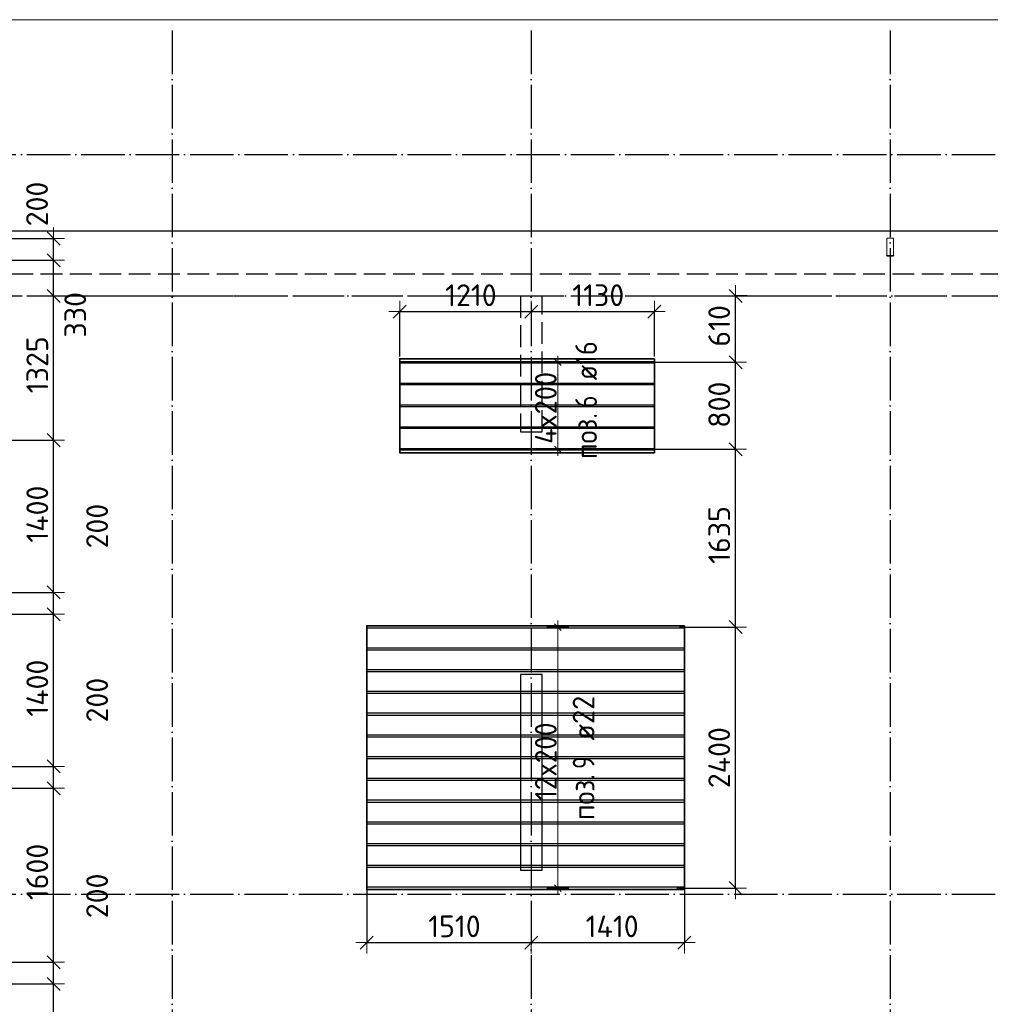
# Model space of a CAD drawing. Header units: millimetres. Extents: x 13527 to 139154, y -122592 to 61893.
# Tile 61 of 130: x 91638 to 100560, y -22613 to -13560. Entities that reach past the tile are written whole.
import ezdxf

# ---------------------------------------------------------------- set-up
doc = ezdxf.new("R2010")
doc.units = ezdxf.units.MM
doc.header["$PDMODE"] = 65
for name, pattern in [('______11', [500, 400, -50, 0, -50]), ('______2', [270, 200, -70]), ('______5', [1100, 800, -100, 100, -100])]:
    doc.linetypes.add(name, pattern=pattern)
for name, color, linetype, lineweight in [('Standard', 7, 'Continuous', 25), ('Колонна (1)', 7, 'Continuous', 35), ('Размерная линия_ общее_1', 7, 'Continuous', 13), ('Стальная конструкция_ общее', 7, 'Continuous', 25), ('Стена_ общее', 7, 'Continuous', 35), ('Фундамент_ общее', 7, 'Continuous', 35)]:
    doc.layers.add(name, color=color, linetype=linetype, lineweight=lineweight)
doc.layers.add('Арм.стержн. Доп. Арм. ниж.зоны Х', color=7, linetype='Continuous', lineweight=35, true_color=0xff1cff)
doc.layers.add('Осевая линия_ общее', color=7, linetype='______5', lineweight=13, true_color=0xa0a0a0)
doc.styles.add('ISOCPEUR', font='isocpeur.ttf')
doc.dimstyles.new('DIMSTYLE_10', dxfattribs={"dimtxt": 200, "dimasz": 200, "dimexe": 0, "dimexo": 0, "dimgap": 100, "dimtad": 0, "dimdec": 0, "dimrnd": 5, "dimzin": 12, "dimdsep": 46, "dimtxsty": 'ISOCPEUR', "dimblk1": 'ALL_ML_STRICH', "dimblk2": 'ALL_ML_STRICH', "dimsah": 1, "dimcen": 0, "dimclrd": 7, "dimclre": 256, "dimclrt": 7, "dimadec": 0, "dimazin": 0, "dimtfac": 1, "dimtdec": 0, "dimtix": 1, "dimtmove": 2, "dimatfit": 3, "dimfxl": 0, "dimtvp": 1.2, "dimtzin": 0, "dimlwd": 0, "dimlwe": -3, "dimarcsym": 0})
doc.dimstyles.new('DIMSTYLE_11', dxfattribs={"dimtxt": 200, "dimasz": 200, "dimexe": 0, "dimexo": 0, "dimgap": 100, "dimtad": 0, "dimdec": 0, "dimrnd": 5, "dimzin": 12, "dimdsep": 46, "dimtxsty": 'ISOCPEUR', "dimblk1": 'ALL_ML_STRICH', "dimblk2": 'ALL_ML_STRICH', "dimsah": 1, "dimcen": 0, "dimclrd": 7, "dimclre": 256, "dimclrt": 7, "dimadec": 0, "dimazin": 0, "dimtfac": 1, "dimtdec": 0, "dimtix": 1, "dimtmove": 2, "dimatfit": 3, "dimfxl": 0, "dimtvp": 1.2, "dimtzin": 0, "dimlwd": 0, "dimlwe": -3, "dimarcsym": 0})
doc.dimstyles.new('DIMSTYLE_8', dxfattribs={"dimtxt": 200, "dimasz": 200, "dimexe": 0, "dimexo": 0, "dimgap": 100, "dimtad": 2, "dimdec": 0, "dimrnd": 5, "dimzin": 12, "dimdsep": 46, "dimtxsty": 'ISOCPEUR', "dimblk1": 'ALL_ML_STRICH', "dimblk2": 'ALL_ML_STRICH', "dimsah": 1, "dimcen": 0, "dimclrd": 7, "dimclre": 256, "dimclrt": 7, "dimadec": 0, "dimazin": 0, "dimtfac": 1, "dimtdec": 0, "dimtix": 1, "dimtmove": 2, "dimatfit": 3, "dimfxl": 0, "dimtvp": 1.2, "dimtzin": 0, "dimlwd": 0, "dimlwe": -3, "dimarcsym": 0})
doc.dimstyles.new('DIMSTYLE_9', dxfattribs={"dimtxt": 200, "dimasz": 200, "dimexe": 0, "dimexo": 0, "dimgap": 100, "dimtad": 2, "dimdec": 0, "dimrnd": 5, "dimzin": 12, "dimdsep": 46, "dimtxsty": 'ISOCPEUR', "dimblk1": 'ALL_ML_STRICH', "dimblk2": 'ALL_ML_STRICH', "dimsah": 1, "dimcen": 0, "dimclrd": 7, "dimclre": 256, "dimclrt": 7, "dimadec": 0, "dimazin": 0, "dimtfac": 1, "dimtdec": 0, "dimtix": 1, "dimtmove": 2, "dimatfit": 3, "dimfxl": 0, "dimtzin": 0, "dimlwd": 0, "dimlwe": -3, "dimarcsym": 0})

# ---------------------------------------------------------------- blocks, each defined once
blk = doc.blocks.new('СЛОЖНЫЙ_ОБЪЕКТ_2')
at = {"layer": 'Колонна (1)', "color": 9, "lineweight": -3, "true_color": 0xc7c7c7, "transparency": 33554687}
for p, q in [((96240, -19580), (96240, -21380)), ((96440, -19580), (96240, -19580)), ((96440, -21380), (96440, -19580)), ((96240, -21380), (96440, -21380))]:
    blk.add_line(p, q, dxfattribs=at)
at = {"layer": 'Стена_ общее', "color": 9, "linetype": '______2', "lineweight": -3, "true_color": 0xc7c7c7, "transparency": 33554687}
for p, q in [((102830, -15900), (89850, -15900)), ((89830, -16100), (96240, -16100)), ((96240, -16100), (96240, -17350)), ((96440, -17350), (96440, -16100)), ((96440, -16100), (102850, -16100)), ((96240, -17350), (96440, -17350))]:
    blk.add_line(p, q, dxfattribs=at)
blk = doc.blocks.new('ALL_ML_STRICH')
at = {"color": 0, "linetype": 'ByBlock', "lineweight": -2}
for p, q in [((0, -0.5), (0, 0.5)), ((-1, 0), (0.5, 0)), ((-0.3, -0.3), (0.3, 0.3))]:
    blk.add_line(p, q, dxfattribs=at)
blk = doc.blocks.new('*D119')
at = {"layer": 'DEFPOINTS', "color": 7, "linetype": 'Continuous', "lineweight": 13, "transparency": 33554687}
for p in [(91198.7, -22426.1), (91312.5, -23826.1), (91949.6, -23826.1)]:
    blk.add_point(p, dxfattribs=at)
at = {"layer": 'Размерная линия_ общее_1', "color": 253, "linetype": 'Continuous', "lineweight": -2, "true_color": 0xa0a0a0, "transparency": 33554687}
for p, q in [((91218.7, -22426.1), (91949.6, -22426.1)), ((91332.5, -23826.1), (91949.6, -23826.1))]:
    blk.add_line(p, q, dxfattribs=at)
at = {"layer": 'Размерная линия_ общее_1', "color": 7, "linetype": 'Continuous', "lineweight": -2, "transparency": 33554687}
blk.add_line((91949.6, -23826.1), (91949.6, -22426.1), dxfattribs=at)
at = {"layer": 'Размерная линия_ общее_1', "color": 7, "linetype": 'Continuous', "lineweight": 13, "transparency": 33554687, "xscale": 200, "yscale": 200, "zscale": 200}
for p, rotation in [((91949.6, -22426.1), 90), ((91949.6, -23826.1), 270)]:
    blk.add_blockref('ALL_ML_STRICH', p, dxfattribs=dict(at, rotation=rotation))
at = {"layer": 'Размерная линия_ общее_1', "color": 7, "linetype": 'Continuous', "lineweight": 13, "transparency": 33554687, "insert": (91799.6, -23106.1), "char_height": 200, "width": 800, "attachment_point": 5, "rotation": 90, "style": 'ISOCPEUR'}
blk.add_mtext('\\A1;{1400}', dxfattribs=at)
blk = doc.blocks.new('*D120')
at = {"layer": 'DEFPOINTS', "color": 7, "linetype": 'Continuous', "lineweight": 13, "transparency": 33554687}
for p in [(91271.1, -22226.1), (91198.7, -22426.1), (91949.6, -22426.1)]:
    blk.add_point(p, dxfattribs=at)
at = {"layer": 'Размерная линия_ общее_1', "color": 253, "linetype": 'Continuous', "lineweight": -2, "true_color": 0xa0a0a0, "transparency": 33554687}
for p, q in [((91291.1, -22226.1), (91949.6, -22226.1)), ((91218.7, -22426.1), (91949.6, -22426.1))]:
    blk.add_line(p, q, dxfattribs=at)
at = {"layer": 'Размерная линия_ общее_1', "color": 7, "linetype": 'Continuous', "lineweight": -2, "transparency": 33554687}
blk.add_line((91949.6, -22426.1), (91949.6, -22226.1), dxfattribs=at)
at = {"layer": 'Размерная линия_ общее_1', "color": 7, "linetype": 'Continuous', "lineweight": 13, "transparency": 33554687, "xscale": 200, "yscale": 200, "zscale": 200}
for p, rotation in [((91949.6, -22226.1), 90), ((91949.6, -22426.1), 270)]:
    blk.add_blockref('ALL_ML_STRICH', p, dxfattribs=dict(at, rotation=rotation))
at = {"layer": 'Размерная линия_ общее_1', "color": 7, "linetype": 'Continuous', "lineweight": 13, "transparency": 33554687, "insert": (92349.6, -21616.1), "char_height": 200, "width": 600, "attachment_point": 5, "rotation": 90, "style": 'ISOCPEUR'}
blk.add_mtext('\\A1;{200}', dxfattribs=at)
blk = doc.blocks.new('*D121')
at = {"layer": 'DEFPOINTS', "color": 7, "linetype": 'Continuous', "lineweight": 13, "transparency": 33554687}
for p in [(91289.1, -20626.1), (91271.1, -22226.1), (91949.6, -22226.1)]:
    blk.add_point(p, dxfattribs=at)
at = {"layer": 'Размерная линия_ общее_1', "color": 253, "linetype": 'Continuous', "lineweight": -2, "true_color": 0xa0a0a0, "transparency": 33554687}
for p, q in [((91309.1, -20626.1), (91949.6, -20626.1)), ((91291.1, -22226.1), (91949.6, -22226.1))]:
    blk.add_line(p, q, dxfattribs=at)
at = {"layer": 'Размерная линия_ общее_1', "color": 7, "linetype": 'Continuous', "lineweight": -2, "transparency": 33554687}
blk.add_line((91949.6, -22226.1), (91949.6, -20626.1), dxfattribs=at)
at = {"layer": 'Размерная линия_ общее_1', "color": 7, "linetype": 'Continuous', "lineweight": 13, "transparency": 33554687, "xscale": 200, "yscale": 200, "zscale": 200}
for p, rotation in [((91949.6, -20626.1), 90), ((91949.6, -22226.1), 270)]:
    blk.add_blockref('ALL_ML_STRICH', p, dxfattribs=dict(at, rotation=rotation))
at = {"layer": 'Размерная линия_ общее_1', "color": 7, "linetype": 'Continuous', "lineweight": 13, "transparency": 33554687, "insert": (91799.6, -21396.1), "char_height": 200, "width": 800, "attachment_point": 5, "rotation": 90, "style": 'ISOCPEUR'}
blk.add_mtext('\\A1;{1600}', dxfattribs=at)
blk = doc.blocks.new('*D122')
at = {"layer": 'DEFPOINTS', "color": 7, "linetype": 'Continuous', "lineweight": 13, "transparency": 33554687}
for p in [(91050.8, -20426.1), (91289.1, -20626.1), (91949.6, -20626.1)]:
    blk.add_point(p, dxfattribs=at)
at = {"layer": 'Размерная линия_ общее_1', "color": 253, "linetype": 'Continuous', "lineweight": -2, "true_color": 0xa0a0a0, "transparency": 33554687}
for p, q in [((91070.8, -20426.1), (91949.6, -20426.1)), ((91309.1, -20626.1), (91949.6, -20626.1))]:
    blk.add_line(p, q, dxfattribs=at)
at = {"layer": 'Размерная линия_ общее_1', "color": 7, "linetype": 'Continuous', "lineweight": -2, "transparency": 33554687}
blk.add_line((91949.6, -20626.1), (91949.6, -20426.1), dxfattribs=at)
at = {"layer": 'Размерная линия_ общее_1', "color": 7, "linetype": 'Continuous', "lineweight": 13, "transparency": 33554687, "xscale": 200, "yscale": 200, "zscale": 200}
for p, rotation in [((91949.6, -20426.1), 90), ((91949.6, -20626.1), 270)]:
    blk.add_blockref('ALL_ML_STRICH', p, dxfattribs=dict(at, rotation=rotation))
at = {"layer": 'Размерная линия_ общее_1', "color": 7, "linetype": 'Continuous', "lineweight": 13, "transparency": 33554687, "insert": (92349.6, -19816.1), "char_height": 200, "width": 600, "attachment_point": 5, "rotation": 90, "style": 'ISOCPEUR'}
blk.add_mtext('\\A1;{200}', dxfattribs=at)
blk = doc.blocks.new('*D123')
at = {"layer": 'DEFPOINTS', "color": 7, "linetype": 'Continuous', "lineweight": 13, "transparency": 33554687}
for p in [(90999.6, -19026.1), (91050.8, -20426.1), (91949.6, -20426.1)]:
    blk.add_point(p, dxfattribs=at)
at = {"layer": 'Размерная линия_ общее_1', "color": 253, "linetype": 'Continuous', "lineweight": -2, "true_color": 0xa0a0a0, "transparency": 33554687}
for p, q in [((91019.6, -19026.1), (91949.6, -19026.1)), ((91070.8, -20426.1), (91949.6, -20426.1))]:
    blk.add_line(p, q, dxfattribs=at)
at = {"layer": 'Размерная линия_ общее_1', "color": 7, "linetype": 'Continuous', "lineweight": -2, "transparency": 33554687}
blk.add_line((91949.6, -20426.1), (91949.6, -19026.1), dxfattribs=at)
at = {"layer": 'Размерная линия_ общее_1', "color": 7, "linetype": 'Continuous', "lineweight": 13, "transparency": 33554687, "xscale": 200, "yscale": 200, "zscale": 200}
for p, rotation in [((91949.6, -19026.1), 90), ((91949.6, -20426.1), 270)]:
    blk.add_blockref('ALL_ML_STRICH', p, dxfattribs=dict(at, rotation=rotation))
at = {"layer": 'Размерная линия_ общее_1', "color": 7, "linetype": 'Continuous', "lineweight": 13, "transparency": 33554687, "insert": (91799.6, -19706.1), "char_height": 200, "width": 800, "attachment_point": 5, "rotation": 90, "style": 'ISOCPEUR'}
blk.add_mtext('\\A1;{1400}', dxfattribs=at)
blk = doc.blocks.new('*D124')
at = {"layer": 'DEFPOINTS', "color": 7, "linetype": 'Continuous', "lineweight": 13, "transparency": 33554687}
for p in [(90879.7, -18826.1), (90999.6, -19026.1), (91949.6, -19026.1)]:
    blk.add_point(p, dxfattribs=at)
at = {"layer": 'Размерная линия_ общее_1', "color": 253, "linetype": 'Continuous', "lineweight": -2, "true_color": 0xa0a0a0, "transparency": 33554687}
for p, q in [((90899.7, -18826.1), (91949.6, -18826.1)), ((91019.6, -19026.1), (91949.6, -19026.1))]:
    blk.add_line(p, q, dxfattribs=at)
at = {"layer": 'Размерная линия_ общее_1', "color": 7, "linetype": 'Continuous', "lineweight": -2, "transparency": 33554687}
blk.add_line((91949.6, -19026.1), (91949.6, -18826.1), dxfattribs=at)
at = {"layer": 'Размерная линия_ общее_1', "color": 7, "linetype": 'Continuous', "lineweight": 13, "transparency": 33554687, "xscale": 200, "yscale": 200, "zscale": 200}
for p, rotation in [((91949.6, -18826.1), 90), ((91949.6, -19026.1), 270)]:
    blk.add_blockref('ALL_ML_STRICH', p, dxfattribs=dict(at, rotation=rotation))
at = {"layer": 'Размерная линия_ общее_1', "color": 7, "linetype": 'Continuous', "lineweight": 13, "transparency": 33554687, "insert": (92349.6, -18216.1), "char_height": 200, "width": 600, "attachment_point": 5, "rotation": 90, "style": 'ISOCPEUR'}
blk.add_mtext('\\A1;{200}', dxfattribs=at)
blk = doc.blocks.new('*D125')
at = {"layer": 'DEFPOINTS', "color": 7, "linetype": 'Continuous', "lineweight": 13, "transparency": 33554687}
for p in [(90854.8, -17426.1), (90879.7, -18826.1), (91949.6, -18826.1)]:
    blk.add_point(p, dxfattribs=at)
at = {"layer": 'Размерная линия_ общее_1', "color": 253, "linetype": 'Continuous', "lineweight": -2, "true_color": 0xa0a0a0, "transparency": 33554687}
for p, q in [((90874.8, -17426.1), (91949.6, -17426.1)), ((90899.7, -18826.1), (91949.6, -18826.1))]:
    blk.add_line(p, q, dxfattribs=at)
at = {"layer": 'Размерная линия_ общее_1', "color": 7, "linetype": 'Continuous', "lineweight": -2, "transparency": 33554687}
blk.add_line((91949.6, -18826.1), (91949.6, -17426.1), dxfattribs=at)
at = {"layer": 'Размерная линия_ общее_1', "color": 7, "linetype": 'Continuous', "lineweight": 13, "transparency": 33554687, "xscale": 200, "yscale": 200, "zscale": 200}
for p, rotation in [((91949.6, -17426.1), 90), ((91949.6, -18826.1), 270)]:
    blk.add_blockref('ALL_ML_STRICH', p, dxfattribs=dict(at, rotation=rotation))
at = {"layer": 'Размерная линия_ общее_1', "color": 7, "linetype": 'Continuous', "lineweight": 13, "transparency": 33554687, "insert": (91799.6, -18106.1), "char_height": 200, "width": 800, "attachment_point": 5, "rotation": 90, "style": 'ISOCPEUR'}
blk.add_mtext('\\A1;{1400}', dxfattribs=at)
blk = doc.blocks.new('*D126')
at = {"layer": 'DEFPOINTS', "color": 7, "linetype": 'Continuous', "lineweight": 13, "transparency": 33554687}
for p in [(91870.6, -16100), (90854.8, -17426.1), (91949.6, -17426.1)]:
    blk.add_point(p, dxfattribs=at)
at = {"layer": 'Размерная линия_ общее_1', "color": 253, "linetype": 'Continuous', "lineweight": -2, "true_color": 0xa0a0a0, "transparency": 33554687}
for p, q in [((91890.6, -16100), (91949.6, -16100)), ((90874.8, -17426.1), (91949.6, -17426.1))]:
    blk.add_line(p, q, dxfattribs=at)
at = {"layer": 'Размерная линия_ общее_1', "color": 7, "linetype": 'Continuous', "lineweight": -2, "transparency": 33554687}
blk.add_line((91949.6, -17426.1), (91949.6, -16100), dxfattribs=at)
at = {"layer": 'Размерная линия_ общее_1', "color": 7, "linetype": 'Continuous', "lineweight": 13, "transparency": 33554687, "xscale": 200, "yscale": 200, "zscale": 200}
for p, rotation in [((91949.6, -16100), 90), ((91949.6, -17426.1), 270)]:
    blk.add_blockref('ALL_ML_STRICH', p, dxfattribs=dict(at, rotation=rotation))
at = {"layer": 'Размерная линия_ общее_1', "color": 7, "linetype": 'Continuous', "lineweight": 13, "transparency": 33554687, "insert": (91799.6, -16733.1), "char_height": 200, "width": 800, "attachment_point": 5, "rotation": 90, "style": 'ISOCPEUR'}
blk.add_mtext('\\A1;{1325}', dxfattribs=at)
blk = doc.blocks.new('*D127')
at = {"layer": 'DEFPOINTS', "color": 7, "linetype": 'Continuous', "lineweight": 13, "transparency": 33554687}
for p in [(91212.8, -15771.9), (91870.6, -16100), (91949.6, -16100)]:
    blk.add_point(p, dxfattribs=at)
at = {"layer": 'Размерная линия_ общее_1', "color": 253, "linetype": 'Continuous', "lineweight": -2, "true_color": 0xa0a0a0, "transparency": 33554687}
for p, q in [((91232.8, -15771.9), (91949.6, -15771.9)), ((91890.6, -16100), (91949.6, -16100))]:
    blk.add_line(p, q, dxfattribs=at)
at = {"layer": 'Размерная линия_ общее_1', "color": 7, "linetype": 'Continuous', "lineweight": -2, "transparency": 33554687}
blk.add_line((91949.6, -16100), (91949.6, -15771.9), dxfattribs=at)
at = {"layer": 'Размерная линия_ общее_1', "color": 7, "linetype": 'Continuous', "lineweight": 13, "transparency": 33554687, "xscale": 200, "yscale": 200, "zscale": 200}
for p, rotation in [((91949.6, -15771.9), 90), ((91949.6, -16100), 270)]:
    blk.add_blockref('ALL_ML_STRICH', p, dxfattribs=dict(at, rotation=rotation))
at = {"layer": 'Размерная линия_ общее_1', "color": 7, "linetype": 'Continuous', "lineweight": 13, "transparency": 33554687, "insert": (92148.2, -16273.4), "char_height": 200, "width": 600, "attachment_point": 5, "rotation": 90, "style": 'ISOCPEUR'}
blk.add_mtext('\\A1;{330}', dxfattribs=at)
blk = doc.blocks.new('*D128')
at = {"layer": 'DEFPOINTS', "color": 7, "linetype": 'Continuous', "lineweight": 13, "transparency": 33554687}
for p in [(91204.5, -15571.9), (91212.8, -15771.9), (91949.6, -15771.9)]:
    blk.add_point(p, dxfattribs=at)
at = {"layer": 'Размерная линия_ общее_1', "color": 253, "linetype": 'Continuous', "lineweight": -2, "true_color": 0xa0a0a0, "transparency": 33554687}
for p, q in [((91224.5, -15571.9), (91949.6, -15571.9)), ((91232.8, -15771.9), (91949.6, -15771.9))]:
    blk.add_line(p, q, dxfattribs=at)
at = {"layer": 'Размерная линия_ общее_1', "color": 7, "linetype": 'Continuous', "lineweight": -2, "transparency": 33554687}
blk.add_line((91949.6, -15771.9), (91949.6, -15571.9), dxfattribs=at)
at = {"layer": 'Размерная линия_ общее_1', "color": 7, "linetype": 'Continuous', "lineweight": 13, "transparency": 33554687, "xscale": 200, "yscale": 200, "zscale": 200}
for p, rotation in [((91949.6, -15571.9), 90), ((91949.6, -15771.9), 270)]:
    blk.add_blockref('ALL_ML_STRICH', p, dxfattribs=dict(at, rotation=rotation))
at = {"layer": 'Размерная линия_ общее_1', "color": 7, "linetype": 'Continuous', "lineweight": 13, "transparency": 33554687, "insert": (91796.9, -15254.6), "char_height": 200, "width": 600, "attachment_point": 5, "rotation": 90, "style": 'ISOCPEUR'}
blk.add_mtext('\\A1;{200}', dxfattribs=at)
blk = doc.blocks.new('*D147')
at = {"layer": 'DEFPOINTS', "color": 7, "linetype": 'Continuous', "lineweight": 13, "transparency": 33554687}
for p in [(97684.1, -19145), (97658.3, -21545), (98218.1, -21545)]:
    blk.add_point(p, dxfattribs=at)
at = {"layer": 'Размерная линия_ общее_1', "color": 253, "linetype": 'Continuous', "lineweight": -2, "true_color": 0xa0a0a0, "transparency": 33554687}
for p, q in [((97704.1, -19145), (98218.1, -19145)), ((97678.3, -21545), (98218.1, -21545))]:
    blk.add_line(p, q, dxfattribs=at)
at = {"layer": 'Размерная линия_ общее_1', "color": 7, "linetype": 'Continuous', "lineweight": -2, "transparency": 33554687}
blk.add_line((98218.1, -21545), (98218.1, -19145), dxfattribs=at)
at = {"layer": 'Размерная линия_ общее_1', "color": 7, "linetype": 'Continuous', "lineweight": 13, "transparency": 33554687, "xscale": 200, "yscale": 200, "zscale": 200}
for p, rotation in [((98218.1, -19145), 90), ((98218.1, -21545), 270)]:
    blk.add_blockref('ALL_ML_STRICH', p, dxfattribs=dict(at, rotation=rotation))
at = {"layer": 'Размерная линия_ общее_1', "color": 7, "linetype": 'Continuous', "lineweight": 13, "transparency": 33554687, "insert": (98068.1, -20345), "char_height": 200, "width": 800, "attachment_point": 5, "rotation": 90, "style": 'ISOCPEUR'}
blk.add_mtext('\\A1;{2400}', dxfattribs=at)
blk = doc.blocks.new('*D148')
at = {"layer": 'DEFPOINTS', "color": 7, "linetype": 'Continuous', "lineweight": 13, "transparency": 33554687}
for p in [(97379.2, -17510.1), (97684.1, -19145), (98218.1, -19145)]:
    blk.add_point(p, dxfattribs=at)
at = {"layer": 'Размерная линия_ общее_1', "color": 253, "linetype": 'Continuous', "lineweight": -2, "true_color": 0xa0a0a0, "transparency": 33554687}
for p, q in [((97399.2, -17510.1), (98218.1, -17510.1)), ((97704.1, -19145), (98218.1, -19145))]:
    blk.add_line(p, q, dxfattribs=at)
at = {"layer": 'Размерная линия_ общее_1', "color": 7, "linetype": 'Continuous', "lineweight": -2, "transparency": 33554687}
blk.add_line((98218.1, -19145), (98218.1, -17510.1), dxfattribs=at)
at = {"layer": 'Размерная линия_ общее_1', "color": 7, "linetype": 'Continuous', "lineweight": 13, "transparency": 33554687, "xscale": 200, "yscale": 200, "zscale": 200}
for p, rotation in [((98218.1, -17510.1), 90), ((98218.1, -19145), 270)]:
    blk.add_blockref('ALL_ML_STRICH', p, dxfattribs=dict(at, rotation=rotation))
at = {"layer": 'Размерная линия_ общее_1', "color": 7, "linetype": 'Continuous', "lineweight": 13, "transparency": 33554687, "insert": (98068.1, -18297.6), "char_height": 200, "width": 800, "attachment_point": 5, "rotation": 90, "style": 'ISOCPEUR'}
blk.add_mtext('\\A1;{1635}', dxfattribs=at)
blk = doc.blocks.new('*D149')
at = {"layer": 'DEFPOINTS', "color": 7, "linetype": 'Continuous', "lineweight": 13, "transparency": 33554687}
for p in [(97358.5, -16710.1), (97379.2, -17510.1), (98218.1, -17510.1)]:
    blk.add_point(p, dxfattribs=at)
at = {"layer": 'Размерная линия_ общее_1', "color": 253, "linetype": 'Continuous', "lineweight": -2, "true_color": 0xa0a0a0, "transparency": 33554687}
for p, q in [((97378.5, -16710.1), (98218.1, -16710.1)), ((97399.2, -17510.1), (98218.1, -17510.1))]:
    blk.add_line(p, q, dxfattribs=at)
at = {"layer": 'Размерная линия_ общее_1', "color": 7, "linetype": 'Continuous', "lineweight": -2, "transparency": 33554687}
blk.add_line((98218.1, -17510.1), (98218.1, -16710.1), dxfattribs=at)
at = {"layer": 'Размерная линия_ общее_1', "color": 7, "linetype": 'Continuous', "lineweight": 13, "transparency": 33554687, "xscale": 200, "yscale": 200, "zscale": 200}
for p, rotation in [((98218.1, -16710.1), 90), ((98218.1, -17510.1), 270)]:
    blk.add_blockref('ALL_ML_STRICH', p, dxfattribs=dict(at, rotation=rotation))
at = {"layer": 'Размерная линия_ общее_1', "color": 7, "linetype": 'Continuous', "lineweight": 13, "transparency": 33554687, "insert": (98068.1, -17100.1), "char_height": 200, "width": 600, "attachment_point": 5, "rotation": 90, "style": 'ISOCPEUR'}
blk.add_mtext('\\A1;{800}', dxfattribs=at)
blk = doc.blocks.new('*D150')
at = {"layer": 'DEFPOINTS', "color": 7, "linetype": 'Continuous', "lineweight": 13, "transparency": 33554687}
for p in [(98304.8, -16100), (97358.5, -16710.1), (98218.1, -16710.1)]:
    blk.add_point(p, dxfattribs=at)
at = {"layer": 'Размерная линия_ общее_1', "color": 253, "linetype": 'Continuous', "lineweight": -2, "true_color": 0xa0a0a0, "transparency": 33554687}
for p, q in [((98324.8, -16100), (98218.1, -16100)), ((97378.5, -16710.1), (98218.1, -16710.1))]:
    blk.add_line(p, q, dxfattribs=at)
at = {"layer": 'Размерная линия_ общее_1', "color": 7, "linetype": 'Continuous', "lineweight": -2, "transparency": 33554687}
blk.add_line((98218.1, -16710.1), (98218.1, -16100), dxfattribs=at)
at = {"layer": 'Размерная линия_ общее_1', "color": 7, "linetype": 'Continuous', "lineweight": 13, "transparency": 33554687, "xscale": 200, "yscale": 200, "zscale": 200}
for p, rotation in [((98218.1, -16100), 90), ((98218.1, -16710.1), 270)]:
    blk.add_blockref('ALL_ML_STRICH', p, dxfattribs=dict(at, rotation=rotation))
at = {"layer": 'Размерная линия_ общее_1', "color": 7, "linetype": 'Continuous', "lineweight": 13, "transparency": 33554687, "insert": (98068.1, -16375.1), "char_height": 200, "width": 600, "attachment_point": 5, "rotation": 90, "style": 'ISOCPEUR'}
blk.add_mtext('\\A1;{610}', dxfattribs=at)
blk = doc.blocks.new('*D151')
at = {"layer": 'DEFPOINTS', "color": 7, "linetype": 'Continuous', "lineweight": 13, "transparency": 33554687}
for p in [(94827.9, -21464.4), (94827.9, -22046.1), (96340, -22039.7)]:
    blk.add_point(p, dxfattribs=at)
at = {"layer": 'Размерная линия_ общее_1', "color": 253, "linetype": 'Continuous', "lineweight": -2, "true_color": 0xa0a0a0, "transparency": 33554687}
for p, q in [((94827.9, -21484.4), (94827.9, -22046.1)), ((96340, -22046.1), (96340, -22046.1))]:
    blk.add_line(p, q, dxfattribs=at)
at = {"layer": 'Размерная линия_ общее_1', "color": 7, "linetype": 'Continuous', "lineweight": -2, "transparency": 33554687}
blk.add_line((94827.9, -22046.1), (96340, -22046.1), dxfattribs=at)
at = {"layer": 'Размерная линия_ общее_1', "color": 7, "linetype": 'Continuous', "lineweight": 13, "transparency": 33554687, "xscale": 200, "yscale": 200, "zscale": 200, "rotation": 180}
blk.add_blockref('ALL_ML_STRICH', (94827.9, -22046.1), dxfattribs=at)
at = {"layer": 'Размерная линия_ общее_1', "color": 7, "linetype": 'Continuous', "lineweight": 13, "transparency": 33554687, "xscale": 200, "yscale": 200, "zscale": 200}
blk.add_blockref('ALL_ML_STRICH', (96340, -22046.1), dxfattribs=at)
at = {"layer": 'Размерная линия_ общее_1', "color": 7, "linetype": 'Continuous', "lineweight": 13, "transparency": 33554687, "insert": (95633.9, -21896.1), "char_height": 200, "width": 800, "attachment_point": 5, "style": 'ISOCPEUR'}
blk.add_mtext('\\A1;{1510}', dxfattribs=at)
blk = doc.blocks.new('*D152')
at = {"layer": 'DEFPOINTS', "color": 7, "linetype": 'Continuous', "lineweight": 13, "transparency": 33554687}
for p in [(97747.9, -21445), (96340, -22039.7), (96340, -22046.1)]:
    blk.add_point(p, dxfattribs=at)
at = {"layer": 'Размерная линия_ общее_1', "color": 253, "linetype": 'Continuous', "lineweight": -2, "true_color": 0xa0a0a0, "transparency": 33554687}
for p, q in [((97747.9, -21465), (97747.9, -22046.1)), ((96340, -22046.1), (96340, -22046.1))]:
    blk.add_line(p, q, dxfattribs=at)
at = {"layer": 'Размерная линия_ общее_1', "color": 7, "linetype": 'Continuous', "lineweight": -2, "transparency": 33554687}
blk.add_line((96340, -22046.1), (97747.9, -22046.1), dxfattribs=at)
at = {"layer": 'Размерная линия_ общее_1', "color": 7, "linetype": 'Continuous', "lineweight": 13, "transparency": 33554687, "xscale": 200, "yscale": 200, "zscale": 200, "rotation": 180}
blk.add_blockref('ALL_ML_STRICH', (96340, -22046.1), dxfattribs=at)
at = {"layer": 'Размерная линия_ общее_1', "color": 7, "linetype": 'Continuous', "lineweight": 13, "transparency": 33554687, "xscale": 200, "yscale": 200, "zscale": 200}
blk.add_blockref('ALL_ML_STRICH', (97747.9, -22046.1), dxfattribs=at)
at = {"layer": 'Размерная линия_ общее_1', "color": 7, "linetype": 'Continuous', "lineweight": 13, "transparency": 33554687, "insert": (97083.9, -21896.1), "char_height": 200, "width": 800, "attachment_point": 5, "style": 'ISOCPEUR'}
blk.add_mtext('\\A1;{1410}', dxfattribs=at)
blk = doc.blocks.new('*D153')
at = {"layer": 'DEFPOINTS', "color": 7, "linetype": 'Continuous', "lineweight": 13, "transparency": 33554687}
for p in [(95131.7, -16243.4), (96340, -16230.4), (95131.7, -16678.1)]:
    blk.add_point(p, dxfattribs=at)
at = {"layer": 'Размерная линия_ общее_1', "color": 253, "linetype": 'Continuous', "lineweight": -2, "true_color": 0xa0a0a0, "transparency": 33554687}
for p, q in [((95131.7, -16658.1), (95131.7, -16243.4)), ((96340, -16243.4), (96340, -16243.4))]:
    blk.add_line(p, q, dxfattribs=at)
at = {"layer": 'Размерная линия_ общее_1', "color": 7, "linetype": 'Continuous', "lineweight": -2, "transparency": 33554687}
blk.add_line((95131.7, -16243.4), (96340, -16243.4), dxfattribs=at)
at = {"layer": 'Размерная линия_ общее_1', "color": 7, "linetype": 'Continuous', "lineweight": 13, "transparency": 33554687, "xscale": 200, "yscale": 200, "zscale": 200, "rotation": 180}
blk.add_blockref('ALL_ML_STRICH', (95131.7, -16243.4), dxfattribs=at)
at = {"layer": 'Размерная линия_ общее_1', "color": 7, "linetype": 'Continuous', "lineweight": 13, "transparency": 33554687, "xscale": 200, "yscale": 200, "zscale": 200}
blk.add_blockref('ALL_ML_STRICH', (96340, -16243.4), dxfattribs=at)
at = {"layer": 'Размерная линия_ общее_1', "color": 7, "linetype": 'Continuous', "lineweight": 13, "transparency": 33554687, "insert": (95785.8, -16093.4), "char_height": 200, "width": 800, "attachment_point": 5, "style": 'ISOCPEUR'}
blk.add_mtext('\\A1;{1210}', dxfattribs=at)
blk = doc.blocks.new('*D154')
at = {"layer": 'DEFPOINTS', "color": 7, "linetype": 'Continuous', "lineweight": 13, "transparency": 33554687}
for p in [(96340, -16230.4), (96340, -16243.4), (97471.7, -16678.1)]:
    blk.add_point(p, dxfattribs=at)
at = {"layer": 'Размерная линия_ общее_1', "color": 253, "linetype": 'Continuous', "lineweight": -2, "true_color": 0xa0a0a0, "transparency": 33554687}
for p, q in [((96340, -16243.4), (96340, -16243.4)), ((97471.7, -16658.1), (97471.7, -16243.4))]:
    blk.add_line(p, q, dxfattribs=at)
at = {"layer": 'Размерная линия_ общее_1', "color": 7, "linetype": 'Continuous', "lineweight": -2, "transparency": 33554687}
blk.add_line((96340, -16243.4), (97471.7, -16243.4), dxfattribs=at)
at = {"layer": 'Размерная линия_ общее_1', "color": 7, "linetype": 'Continuous', "lineweight": 13, "transparency": 33554687, "xscale": 200, "yscale": 200, "zscale": 200, "rotation": 180}
blk.add_blockref('ALL_ML_STRICH', (96340, -16243.4), dxfattribs=at)
at = {"layer": 'Размерная линия_ общее_1', "color": 7, "linetype": 'Continuous', "lineweight": 13, "transparency": 33554687, "xscale": 200, "yscale": 200, "zscale": 200}
blk.add_blockref('ALL_ML_STRICH', (97471.7, -16243.4), dxfattribs=at)
at = {"layer": 'Размерная линия_ общее_1', "color": 7, "linetype": 'Continuous', "lineweight": 13, "transparency": 33554687, "insert": (96955.8, -16093.4), "char_height": 200, "width": 800, "attachment_point": 5, "style": 'ISOCPEUR'}
blk.add_mtext('\\A1;{1130}', dxfattribs=at)

msp = doc.modelspace()

# ---------------------------------------------------------------- linework, layer by layer
at = {"layer": 'Standard', "color": 7, "linetype": 'Continuous', "lineweight": 13, "transparency": 33554687}
msp.add_lwpolyline([(75100, -30750), (117980, -30750), (117980, -13560), (75100, -13560), (75100, -30750)], dxfattribs=at)
at = {"layer": 'Арм.стержн. Доп. Арм. ниж.зоны Х', "color": 7, "linetype": 'Continuous', "lineweight": 13, "transparency": 33554687}
for p, q in [((96584.4, -16710.1), (96584.4, -16650.1)), ((96584.4, -17510.1), (96584.4, -16710.1)), ((96584.4, -17510.1), (96584.4, -17570.1)), ((96584.4, -19145), (96584.4, -19085)), ((96584.4, -21545), (96584.4, -21605))]:
    msp.add_line(p, q, dxfattribs=at)
at = {"layer": 'Арм.стержн. Доп. Арм. ниж.зоны Х', "color": 253, "linetype": 'Continuous', "lineweight": -3, "true_color": 0xa0a0a0, "transparency": 33554687}
for p, q in [((96584.4, -16710.1), (96484.4, -16710.1)), ((96584.4, -16710.1), (96684.4, -16710.1)), ((96584.4, -17510.1), (96484.4, -17510.1)), ((96584.4, -17510.1), (96684.4, -17510.1)), ((96584.4, -19145), (96484.4, -19145)), ((96584.4, -19145), (96684.4, -19145)), ((96584.4, -21545), (96484.4, -21545)), ((96584.4, -21545), (96684.4, -21545))]:
    msp.add_line(p, q, dxfattribs=at)
at = {"layer": 'Арм.стержн. Доп. Арм. ниж.зоны Х', "color": 7, "linetype": 'Continuous', "lineweight": 25, "transparency": 33554687}
for p, q in [((96614.4, -16740.1), (96554.4, -16680.1)), ((96614.4, -17540.1), (96554.4, -17480.1)), ((96614.4, -19175), (96554.4, -19115)), ((96614.4, -21575), (96554.4, -21515))]:
    msp.add_line(p, q, dxfattribs=at)
at = {"layer": 'Арм.стержн. Доп. Арм. ниж.зоны Х', "color": 52, "linetype": 'Continuous', "lineweight": 35, "transparency": 33554687}
for points in [[(97471.7, -16678.1), (95131.7, -16678.1), (95131.7, -17542.1), (97471.7, -17542.1), (97471.7, -16678.1)], [(97747.9, -19132.5), (94827.9, -19132.5), (94827.9, -21557.5), (97747.9, -21557.5), (97747.9, -19132.5)]]:
    msp.add_lwpolyline(points, dxfattribs=at)
at = {"layer": 'Арм.стержн. Доп. Арм. ниж.зоны Х', "color": 7, "linetype": 'Continuous', "lineweight": 25, "transparency": 33554687}
for points in [[(95131.7, -16702.1), (97471.7, -16702.1), (97471.7, -16718.1), (95131.7, -16718.1), (95131.7, -16702.1)], [(95131.7, -16902.1), (97471.7, -16902.1), (97471.7, -16918.1), (95131.7, -16918.1), (95131.7, -16902.1)], [(95131.7, -17102.1), (97471.7, -17102.1), (97471.7, -17118.1), (95131.7, -17118.1), (95131.7, -17102.1)], [(95131.7, -17302.1), (97471.7, -17302.1), (97471.7, -17318.1), (95131.7, -17318.1), (95131.7, -17302.1)], [(95131.7, -17502.1), (97471.7, -17502.1), (97471.7, -17518.1), (95131.7, -17518.1), (95131.7, -17502.1)], [(94827.9, -19134), (97747.9, -19134), (97747.9, -19156), (94827.9, -19156), (94827.9, -19134)], [(94827.9, -19334), (97747.9, -19334), (97747.9, -19356), (94827.9, -19356), (94827.9, -19334)], [(94827.9, -19534), (97747.9, -19534), (97747.9, -19556), (94827.9, -19556), (94827.9, -19534)], [(94827.9, -19734), (97747.9, -19734), (97747.9, -19756), (94827.9, -19756), (94827.9, -19734)], [(94827.9, -19934), (97747.9, -19934), (97747.9, -19956), (94827.9, -19956), (94827.9, -19934)], [(94827.9, -20134), (97747.9, -20134), (97747.9, -20156), (94827.9, -20156), (94827.9, -20134)], [(94827.9, -20334), (97747.9, -20334), (97747.9, -20356), (94827.9, -20356), (94827.9, -20334)], [(94827.9, -20534), (97747.9, -20534), (97747.9, -20556), (94827.9, -20556), (94827.9, -20534)], [(94827.9, -20734), (97747.9, -20734), (97747.9, -20756), (94827.9, -20756), (94827.9, -20734)], [(94827.9, -20934), (97747.9, -20934), (97747.9, -20956), (94827.9, -20956), (94827.9, -20934)], [(94827.9, -21134), (97747.9, -21134), (97747.9, -21156), (94827.9, -21156), (94827.9, -21134)], [(94827.9, -21334), (97747.9, -21334), (97747.9, -21356), (94827.9, -21356), (94827.9, -21334)], [(94827.9, -21534), (97747.9, -21534), (97747.9, -21556), (94827.9, -21556), (94827.9, -21534)]]:
    msp.add_lwpolyline(points, dxfattribs=at)
at = {"layer": 'Арм.стержн. Доп. Арм. ниж.зоны Х', "color": 7, "linetype": 'Continuous', "lineweight": 13, "transparency": 33554687}
msp.add_lwpolyline([(96584.4, -21545), (96584.4, -20835), (96584.4, -20835), (96584.4, -20835), (96584.4, -20835), (96584.4, -19855), (96584.4, -19855), (96584.4, -19145)], dxfattribs=at)
at = {"layer": 'Осевая линия_ общее', "color": 253, "linetype": '______11', "lineweight": -3, "true_color": 0xa0a0a0, "transparency": 33554687}
for p, q in [((93040, -13660), (93040, -31877.9)), ((96340, -13660), (96340, -31877.9)), ((99640, -13660), (99640, -31877.9)), ((75200, -14800), (119325.4, -14800)), ((75200, -16100), (119325.4, -16100)), ((75200, -21600), (119325.4, -21600))]:
    msp.add_line(p, q, dxfattribs=at)
at = {"layer": 'Стальная конструкция_ общее', "color": 253, "linetype": '______2', "lineweight": 18, "true_color": 0xababab, "transparency": 33554687}
for p, q in [((99610, -15726.9), (99610, -15570)), ((99610, -15570), (99670, -15570)), ((99610, -15726.9), (99610, -15570)), ((99610, -15570), (99670, -15570)), ((99670, -15570), (99670, -15726.9)), ((99670, -15570), (99670, -15726.9))]:
    msp.add_line(p, q, dxfattribs=at)
at = {"layer": 'Стальная конструкция_ общее', "color": 7, "linetype": 'Continuous', "lineweight": 25, "transparency": 33554687}
for p, q in [((99610, -15730), (99610, -15726.9)), ((99610, -15726.9), (99670, -15726.9)), ((99610, -15730), (99610, -15726.9)), ((99610, -15726.9), (99670, -15726.9)), ((99610, -15730), (99670, -15730)), ((99610, -15730), (99670, -15730)), ((99670, -15726.9), (99670, -15730)), ((99670, -15726.9), (99670, -15730))]:
    msp.add_line(p, q, dxfattribs=at)
at = {"layer": 'Фундамент_ общее', "color": 7, "lineweight": 25, "transparency": 33554687}
msp.add_line((90250, -15500), (102430, -15500), dxfattribs=at)
at = {"layer": 'Фундамент_ общее', "color": 7, "linetype": 'Continuous', "lineweight": 25, "transparency": 33554687}
msp.add_line((90250, -15500), (102430, -15500), dxfattribs=at)

# ---------------------------------------------------------------- block references
at = {"layer": 'Стена_ общее', "color": 9, "linetype": '______2', "lineweight": -3, "true_color": 0xc7c7c7, "transparency": 33554687}
msp.add_blockref('СЛОЖНЫЙ_ОБЪЕКТ_2', (0, 0), dxfattribs=at)

# ---------------------------------------------------------------- texts
at = {"layer": 'Арм.стержн. Доп. Арм. ниж.зоны Х', "color": 7, "linetype": 'Continuous', "lineweight": 25, "transparency": 33554687, "char_height": 200, "attachment_point": 7, "rotation": 90, "style": 'ISOCPEUR'}
for s, insert, width in [('\\W0.89; ø16 ', (96944.4, -16988.9), 749.105), ('\\W0.78;6', (96944.4, -17128.9), 217.605), ('\\W0.92;поз.', (96944.4, -17598.9), 561.646), ('\\W0.95; ø22 ', (96921.5, -20308.5), 794.384), ('\\W0.78;9', (96921.5, -20448.5), 217.605), ('\\W0.92;поз.', (96921.5, -20918.5), 561.646)]:
    msp.add_mtext(s, dxfattribs=dict(at, insert=insert, width=width))
at = {"layer": 'Арм.стержн. Доп. Арм. ниж.зоны Х', "color": 7, "linetype": 'Continuous', "lineweight": 13, "transparency": 33554687, "char_height": 200, "attachment_point": 7, "rotation": 90, "style": 'ISOCPEUR'}
for s, insert, width in [('\\W0.95;4x200', (96574.4, -17460.1), 814.149), ('\\W0.91;12x200', (96574.4, -20735), 890.289)]:
    msp.add_mtext(s, dxfattribs=dict(at, insert=insert, width=width))

# ---------------------------------------------------------------- dimensions: what is measured, and where the dimension line sits
at = {"layer": 'Размерная линия_ общее_1', "color": 7, "linetype": 'Continuous', "lineweight": 13, "transparency": 33554687}
for base, p1, p2, dimstyle, picture, middle in [((91949.6, -15571.9), (91232.8, -15771.9), (91224.5, -15571.9), 'DIMSTYLE_8', '*D128', (91796.9, -15254.6)), ((91949.6, -15771.9), (91890.6, -16100), (91232.8, -15771.9), 'DIMSTYLE_11', '*D127', (92148.2, -16273.4)), ((91949.6, -16100), (90874.8, -17426.1), (91890.6, -16100), 'DIMSTYLE_9', '*D126', (91799.6, -16733.1)), ((98218.1, -16100), (97378.5, -16710.1), (98324.8, -16100), 'DIMSTYLE_9', '*D150', (98068.1, -16375.1)), ((98218.1, -16710.1), (97399.2, -17510.1), (97378.5, -16710.1), 'DIMSTYLE_9', '*D149', (98068.1, -17100.1)), ((91949.6, -17426.1), (90899.7, -18826.1), (90874.8, -17426.1), 'DIMSTYLE_9', '*D125', (91799.6, -18106.1)), ((98218.1, -17510.1), (97704.1, -19145), (97399.2, -17510.1), 'DIMSTYLE_9', '*D148', (98068.1, -18297.6)), ((91949.6, -18826.1), (91019.6, -19026.1), (90899.7, -18826.1), 'DIMSTYLE_11', '*D124', (92349.6, -18216.1)), ((91949.6, -19026.1), (91070.8, -20426.1), (91019.6, -19026.1), 'DIMSTYLE_9', '*D123', (91799.6, -19706.1)), ((98218.1, -19145), (97678.3, -21545), (97704.1, -19145), 'DIMSTYLE_9', '*D147', (98068.1, -20345)), ((91949.6, -20426.1), (91309.1, -20626.1), (91070.8, -20426.1), 'DIMSTYLE_11', '*D122', (92349.6, -19816.1)), ((91949.6, -20626.1), (91291.1, -22226.1), (91309.1, -20626.1), 'DIMSTYLE_9', '*D121', (91799.6, -21396.1)), ((91949.6, -22226.1), (91218.7, -22426.1), (91291.1, -22226.1), 'DIMSTYLE_10', '*D120', (92349.6, -21616.1)), ((91949.6, -22426.1), (91332.5, -23826.1), (91218.7, -22426.1), 'DIMSTYLE_9', '*D119', (91799.6, -23106.1))]:
    dim = msp.add_linear_dim(base=base, p1=p1, p2=p2, angle=90, dimstyle=dimstyle, override={"dimpost": '<>', "dimclrd": 7, "dimclre": 253, "dimclrt": 7, "dimlwd": 0, "dimlwe": 65533}, dxfattribs=at)
    dim.commit()
    dim.dimension.update_dxf_attribs({"geometry": picture, "text_midpoint": middle, "dimtype": 160})
for base, p1, p2, picture, middle in [((96340, -16243.4), (95131.7, -16658.1), (96340, -16243.4), '*D153', (95785.8, -16093.4)), ((97471.7, -16243.4), (96340, -16243.4), (97471.7, -16658.1), '*D154', (96955.8, -16093.4)), ((97747.9, -22046.1), (96340, -22046.1), (97747.9, -21465), '*D152', (97083.9, -21896.1)), ((96340, -22046.1), (94827.9, -21484.4), (96340, -22046.1), '*D151', (95633.9, -21896.1))]:
    dim = msp.add_linear_dim(base=base, p1=p1, p2=p2, dimstyle='DIMSTYLE_9', override={"dimpost": '<>', "dimclrd": 7, "dimclre": 253, "dimclrt": 7, "dimlwd": 0, "dimlwe": 65533}, dxfattribs=at)
    dim.commit()
    dim.dimension.update_dxf_attribs({"geometry": picture, "text_midpoint": middle, "dimtype": 160})

doc.saveas('drawing.dxf')
